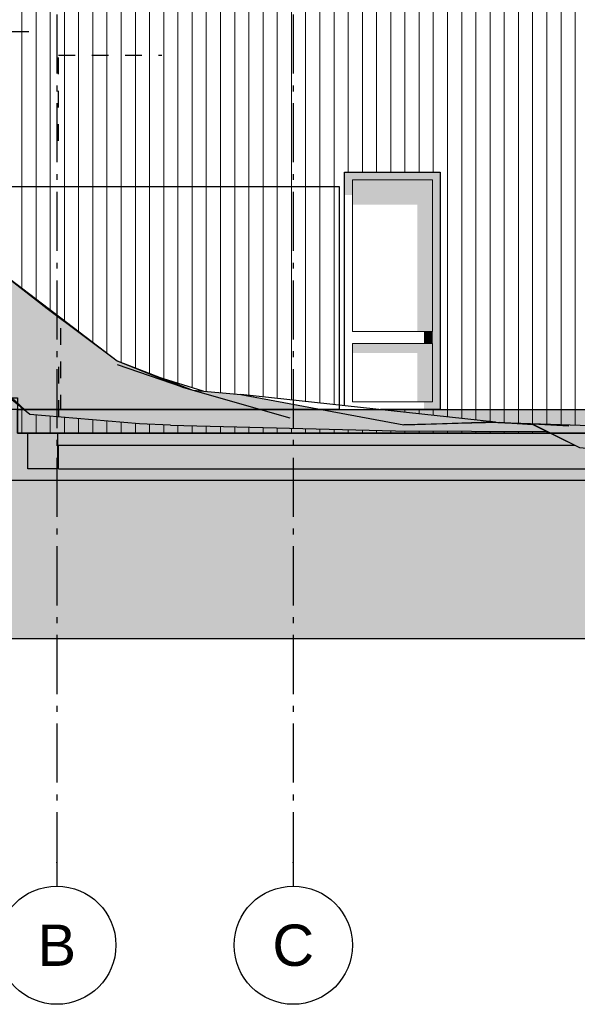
# Model space of a CAD drawing. Header units: millimetres. Extents: x -88082 to -45279, y 32968 to 65044.
# Tile 6 of 21: x -74303 to -69586, y 32968 to 41300. Entities that reach past the tile are written whole.
import ezdxf
from ezdxf.enums import TextEntityAlignment as Align

# ---------------------------------------------------------------- set-up
doc = ezdxf.new("R2010")
doc.units = ezdxf.units.MM
doc.header["$LTSCALE"] = 0.5
doc.header["$MEASUREMENT"] = 0
doc.header["$XCLIPFRAME"] = 0
for name, pattern in [('Akselinje', [1500, 1000, -200, 100, -200]), ('PLINE', [0]), ('Små Stiplet', [564.444444, 282.222222, -282.222222])]:
    doc.linetypes.add(name, pattern=pattern)
for name, color, linetype in [('- DWG-_PDF-import', 7, 'Continuous'), ('23-- Yttervegger(Nye konstruksjoner)', 7, 'Continuous'), ('231- Bærende yttervegger(Nye konstruksjoner)', 7, 'Continuous'), ('244- Vinduer_ dører_ foldevegger(Nye konstruksjoner)', 7, 'Continuous'), ('25-- Dekker(Nye konstruksjoner)', 7, 'Continuous'), ('265- Gesimser_ takrenner og nedløp(Nye konstruksjoner)', 7, 'Continuous'), ('71-- Bearbeidet terreng(Nye konstruksjoner)', 7, 'Continuous'), ('711--_E__ Eksisterende terreng(Nye konstruksjoner)', 7, 'Continuous'), ('82-- Modullinjer(Nye konstruksjoner)', 7, 'Continuous'), ('878- Annen overflate_visuell informasjon (Skravur)(Nye konstruksjoner)', 7, 'Continuous')]:
    doc.layers.add(name, color=color, linetype=linetype)
doc.layers.add('234- Vinduer_ dører_ porter(Nye konstruksjoner)', color=7, linetype='Continuous', lineweight=0)
doc.layers.add('235- Utvendig kledning og overflate(Nye konstruksjoner)', color=7, linetype='Continuous', lineweight=0)
doc.styles.add('GENERATED_STYLE_1', font='arial.ttf')
picture_1 = doc.add_image_def('image1.png', size_in_pixel=(305, 187))

# ---------------------------------------------------------------- blocks, each defined once
blk = doc.blocks.new('*X24', base_point=(-6224918.5, 0))
at = {"layer": '235- Utvendig kledning og overflate(Nye konstruksjoner)', "linetype": 'PLINE'}
for p, q in [((-74285.1, 44800), (-74285.1, 44002.7)), ((-74285.1, 44000), (-74285.1, 44800)), ((-74165.1, 44800), (-74165.1, 44002.7)), ((-74165.1, 44000), (-74165.1, 44800)), ((-74045, 44800), (-74045, 44002.7)), ((-74045, 44000), (-74045, 44800)), ((-73925, 44800), (-73925, 44002.7)), ((-73925, 44000), (-73925, 44800)), ((-73805, 44800), (-73805, 44002.7)), ((-73805, 44000), (-73805, 44800)), ((-73685, 44800), (-73685, 44002.7)), ((-73685, 44000), (-73685, 44800)), ((-73564.9, 44800), (-73564.9, 44002.7)), ((-73564.9, 44000), (-73564.9, 44800)), ((-73444.9, 44800), (-73444.9, 44002.7)), ((-73444.9, 44000), (-73444.9, 44800)), ((-73324.9, 44800), (-73324.9, 44002.7)), ((-73324.9, 44000), (-73324.9, 44800)), ((-73204.8, 44800), (-73204.8, 44002.7)), ((-73204.8, 44000), (-73204.8, 44800)), ((-73084.8, 44800), (-73084.8, 44002.7)), ((-73084.8, 44000), (-73084.8, 44800)), ((-72964.8, 44800), (-72964.8, 44002.7)), ((-72964.8, 44000), (-72964.8, 44800)), ((-72844.7, 44800), (-72844.7, 44002.7)), ((-72844.7, 44000), (-72844.7, 44800)), ((-72724.7, 44800), (-72724.7, 44002.7)), ((-72724.7, 44000), (-72724.7, 44800)), ((-72604.7, 44800), (-72604.7, 44002.7)), ((-72604.7, 44000), (-72604.7, 44800)), ((-72484.6, 44800), (-72484.6, 44002.7)), ((-72484.6, 44000), (-72484.6, 44800)), ((-72364.6, 44800), (-72364.6, 44002.7)), ((-72364.6, 44000), (-72364.6, 44800)), ((-72244.6, 44800), (-72244.6, 44002.7)), ((-72244.6, 44000), (-72244.6, 44800)), ((-72124.5, 44800), (-72124.5, 44002.7)), ((-72124.5, 44000), (-72124.5, 44800)), ((-72004.5, 44800), (-72004.5, 44002.7)), ((-72004.5, 44000), (-72004.5, 44800)), ((-71884.5, 44800), (-71884.5, 44002.7)), ((-71884.5, 44000), (-71884.5, 44800)), ((-71764.5, 44800), (-71764.5, 44002.7)), ((-71764.5, 44000), (-71764.5, 44800)), ((-71644.4, 44800), (-71644.4, 44002.7)), ((-71644.4, 44000), (-71644.4, 44800)), ((-71524.4, 44800), (-71524.4, 44002.7)), ((-71524.4, 44000), (-71524.4, 44800)), ((-71404.4, 44800), (-71404.4, 44002.7)), ((-71404.4, 44000), (-71404.4, 44800)), ((-71284.3, 44800), (-71284.3, 44002.7)), ((-71284.3, 44000), (-71284.3, 44800)), ((-71164.3, 44800), (-71164.3, 44002.7)), ((-71164.3, 44000), (-71164.3, 44800)), ((-71044.3, 44800), (-71044.3, 44002.7)), ((-71044.3, 44000), (-71044.3, 44800)), ((-70924.2, 44800), (-70924.2, 44002.7)), ((-70924.2, 44000), (-70924.2, 44800)), ((-70804.2, 44800), (-70804.2, 44002.7)), ((-70804.2, 44000), (-70804.2, 44800)), ((-70684.2, 44800), (-70684.2, 44002.7)), ((-70684.2, 44000), (-70684.2, 44800)), ((-70564.1, 44800), (-70564.1, 44002.7)), ((-70564.1, 44000), (-70564.1, 44800)), ((-70444.1, 44800), (-70444.1, 44002.7)), ((-70444.1, 44000), (-70444.1, 44800)), ((-70324.1, 44800), (-70324.1, 44002.7)), ((-70324.1, 44000), (-70324.1, 44800)), ((-70204.1, 44800), (-70204.1, 44002.7)), ((-70204.1, 44000), (-70204.1, 44800)), ((-70084, 44800), (-70084, 44002.7)), ((-70084, 44000), (-70084, 44800)), ((-69964, 44758.4), (-69964, 44002.7)), ((-69964, 44000), (-69964, 44758.4)), ((-69844, 44702.5), (-69844, 44002.7)), ((-69844, 44000), (-69844, 44702.5)), ((-69723.9, 44646.5), (-69723.9, 44002.7)), ((-69723.9, 44000), (-69723.9, 44646.5)), ((-69603.9, 44590.5), (-69603.9, 44002.7)), ((-69603.9, 44000), (-69603.9, 44590.5)), ((-69483.9, 44534.6), (-69483.9, 44002.7)), ((-69483.9, 44000), (-69483.9, 44534.6)), ((-69363.8, 44478.6), (-69363.8, 44002.7)), ((-69363.8, 44000), (-69363.8, 44478.6)), ((-69243.8, 44422.6), (-69243.8, 44002.7)), ((-69243.8, 44000), (-69243.8, 44422.6)), ((-69123.8, 44366.6), (-69123.8, 44002.7)), ((-69123.8, 44000), (-69123.8, 44366.6)), ((-69003.7, 44310.7), (-69003.7, 44002.7)), ((-69003.7, 44000), (-69003.7, 44310.7)), ((-68883.7, 44254.7), (-68883.7, 44002.7)), ((-68883.7, 44000), (-68883.7, 44254.7)), ((-68763.7, 44198.7), (-68763.7, 44002.7)), ((-68763.7, 44000), (-68763.7, 44198.7)), ((-68643.6, 44142.8), (-68643.6, 44002.7)), ((-68643.6, 44000), (-68643.6, 44142.8)), ((-68523.6, 44086.8), (-68523.6, 44002.7)), ((-68523.6, 44000), (-68523.6, 44086.8)), ((-74285.1, 44002.7), (-74285.1, 41300)), ((-74285.1, 41300), (-74285.1, 44000)), ((-74165.1, 44002.7), (-74165.1, 41300)), ((-74165.1, 41300), (-74165.1, 44000)), ((-74045, 44002.7), (-74045, 41300)), ((-74045, 41300), (-74045, 44000)), ((-73925, 44002.7), (-73925, 41300)), ((-73925, 41300), (-73925, 44000)), ((-73805, 44002.7), (-73805, 41300)), ((-73805, 41300), (-73805, 44000)), ((-73685, 44002.7), (-73685, 41300)), ((-73685, 41300), (-73685, 44000)), ((-73564.9, 44002.7), (-73564.9, 41300)), ((-73564.9, 41300), (-73564.9, 44000)), ((-73444.9, 44002.7), (-73444.9, 41300)), ((-73444.9, 41300), (-73444.9, 44000)), ((-73324.9, 44002.7), (-73324.9, 41300)), ((-73324.9, 41300), (-73324.9, 44000)), ((-73204.8, 44002.7), (-73204.8, 41300)), ((-73204.8, 41300), (-73204.8, 44000)), ((-73084.8, 44002.7), (-73084.8, 41300)), ((-73084.8, 41300), (-73084.8, 44000)), ((-72964.8, 44002.7), (-72964.8, 41300)), ((-72964.8, 41300), (-72964.8, 44000)), ((-72844.7, 44002.7), (-72844.7, 41300)), ((-72844.7, 41300), (-72844.7, 44000)), ((-72724.7, 44002.7), (-72724.7, 41300)), ((-72724.7, 41300), (-72724.7, 44000)), ((-72604.7, 44002.7), (-72604.7, 41300)), ((-72604.7, 41300), (-72604.7, 44000)), ((-72484.6, 44002.7), (-72484.6, 41300)), ((-72484.6, 41300), (-72484.6, 44000)), ((-72364.6, 44002.7), (-72364.6, 41300)), ((-72364.6, 41300), (-72364.6, 44000)), ((-72244.6, 44002.7), (-72244.6, 41300)), ((-72244.6, 41300), (-72244.6, 44000)), ((-72124.5, 44002.7), (-72124.5, 41300)), ((-72124.5, 41300), (-72124.5, 44000)), ((-72004.5, 44002.7), (-72004.5, 41300)), ((-72004.5, 41300), (-72004.5, 44000)), ((-71884.5, 44002.7), (-71884.5, 41300)), ((-71884.5, 41300), (-71884.5, 44000)), ((-71764.5, 44002.7), (-71764.5, 41300)), ((-71764.5, 41300), (-71764.5, 44000)), ((-71644.4, 44002.7), (-71644.4, 41300)), ((-71644.4, 41300), (-71644.4, 44000)), ((-71524.4, 44002.7), (-71524.4, 43510)), ((-71524.4, 43510), (-71524.4, 44000)), ((-71404.4, 44002.7), (-71404.4, 43510)), ((-71404.4, 43510), (-71404.4, 44000)), ((-71284.3, 44002.7), (-71284.3, 43510)), ((-71284.3, 43510), (-71284.3, 44000)), ((-71164.3, 44002.7), (-71164.3, 43510)), ((-71164.3, 43510), (-71164.3, 44000)), ((-71044.3, 44002.7), (-71044.3, 43510)), ((-71044.3, 43510), (-71044.3, 44000)), ((-70924.2, 44002.7), (-70924.2, 43510)), ((-70924.2, 43510), (-70924.2, 44000)), ((-70804.2, 44002.7), (-70804.2, 43510)), ((-70804.2, 43510), (-70804.2, 44000)), ((-70684.2, 44002.7), (-70684.2, 41300)), ((-70684.2, 41300), (-70684.2, 44000)), ((-70564.1, 44002.7), (-70564.1, 41300)), ((-70564.1, 41300), (-70564.1, 44000)), ((-70444.1, 44002.7), (-70444.1, 41300)), ((-70444.1, 41300), (-70444.1, 44000)), ((-70324.1, 44002.7), (-70324.1, 41300)), ((-70324.1, 41300), (-70324.1, 44000)), ((-70204.1, 44002.7), (-70204.1, 41300)), ((-70204.1, 41300), (-70204.1, 44000)), ((-70084, 44002.7), (-70084, 41300)), ((-70084, 41300), (-70084, 44000)), ((-69964, 44002.7), (-69964, 41300)), ((-69964, 41300), (-69964, 44000)), ((-69844, 44002.7), (-69844, 41300)), ((-69844, 41300), (-69844, 44000)), ((-69723.9, 44002.7), (-69723.9, 41300)), ((-69723.9, 41300), (-69723.9, 44000)), ((-69603.9, 44002.7), (-69603.9, 41300)), ((-69603.9, 41300), (-69603.9, 44000)), ((-69483.9, 44002.7), (-69483.9, 41300)), ((-69483.9, 41300), (-69483.9, 44000)), ((-69363.8, 44002.7), (-69363.8, 41300)), ((-69363.8, 41300), (-69363.8, 44000)), ((-69243.8, 44002.7), (-69243.8, 41300)), ((-69243.8, 41300), (-69243.8, 44000)), ((-69123.8, 44002.7), (-69123.8, 41300)), ((-69123.8, 41300), (-69123.8, 44000)), ((-69003.7, 44002.7), (-69003.7, 41300)), ((-69003.7, 41300), (-69003.7, 44000)), ((-68883.7, 44002.7), (-68883.7, 41300)), ((-68883.7, 41300), (-68883.7, 44000)), ((-68763.7, 44002.7), (-68763.7, 41300)), ((-68763.7, 41300), (-68763.7, 44000)), ((-68643.6, 44002.7), (-68643.6, 41300)), ((-68643.6, 41300), (-68643.6, 44000)), ((-68523.6, 44002.7), (-68523.6, 41300)), ((-68523.6, 41300), (-68523.6, 44000)), ((-68403.6, 44030.8), (-68403.6, 44002.7)), ((-68403.6, 44000), (-68403.6, 44030.8)), ((-68403.6, 44002.7), (-68403.6, 41300)), ((-68403.6, 41300), (-68403.6, 44000)), ((-68283.6, 43974.8), (-68283.6, 41300)), ((-68283.6, 41300), (-68283.6, 43974.8)), ((-68163.5, 43918.9), (-68163.5, 41300)), ((-68163.5, 41300), (-68163.5, 43918.9)), ((-68043.5, 43862.9), (-68043.5, 41300)), ((-68043.5, 41300), (-68043.5, 43862.9)), ((-67923.5, 43806.9), (-67923.5, 41300)), ((-67923.5, 41300), (-67923.5, 43806.9)), ((-67803.4, 43751), (-67803.4, 41300)), ((-67803.4, 41300), (-67803.4, 43751)), ((-67683.4, 43695), (-67683.4, 41300)), ((-67683.4, 41300), (-67683.4, 43695)), ((-67563.4, 43639), (-67563.4, 41300)), ((-67563.4, 41300), (-67563.4, 43639)), ((-67443.3, 43583), (-67443.3, 41300)), ((-67443.3, 41300), (-67443.3, 43583)), ((-67323.3, 43527.1), (-67323.3, 41300)), ((-67323.3, 41300), (-67323.3, 43527.1)), ((-67203.3, 43471.1), (-67203.3, 41300)), ((-67203.3, 41300), (-67203.3, 43471.1)), ((-67083.2, 43415.1), (-67083.2, 41300)), ((-67083.2, 41300), (-67083.2, 43415.1)), ((-66963.2, 43359.2), (-66963.2, 41300)), ((-66963.2, 41300), (-66963.2, 43359.2)), ((-66843.2, 43303.2), (-66843.2, 41300)), ((-66843.2, 41300), (-66843.2, 43303.2)), ((-66723.2, 43247.2), (-66723.2, 41300)), ((-66723.2, 41300), (-66723.2, 43247.2)), ((-66603.1, 43191.2), (-66603.1, 41300)), ((-66603.1, 41300), (-66603.1, 43191.2)), ((-66483.1, 43135.3), (-66483.1, 41300)), ((-66483.1, 41300), (-66483.1, 43135.3)), ((-66363.1, 43079.3), (-66363.1, 41300)), ((-66363.1, 41300), (-66363.1, 43079.3)), ((-66243, 43023.3), (-66243, 41300)), ((-66243, 41300), (-66243, 43023.3)), ((-66123, 42967.4), (-66123, 41300)), ((-66123, 41300), (-66123, 42967.4)), ((-66003, 42911.4), (-66003, 41300)), ((-66003, 41300), (-66003, 42911.4)), ((-65882.9, 42855.4), (-65882.9, 41300)), ((-65882.9, 41300), (-65882.9, 42855.4)), ((-71524.4, 41500), (-71524.4, 41300)), ((-71524.4, 41300), (-71524.4, 41500)), ((-71404.4, 41500), (-71404.4, 41300)), ((-71404.4, 41300), (-71404.4, 41500)), ((-71284.3, 41500), (-71284.3, 41300)), ((-71284.3, 41300), (-71284.3, 41500)), ((-71164.3, 41500), (-71164.3, 41300)), ((-71164.3, 41300), (-71164.3, 41500)), ((-71044.3, 41500), (-71044.3, 41300)), ((-71044.3, 41300), (-71044.3, 41500)), ((-70924.2, 41500), (-70924.2, 41300)), ((-70924.2, 41300), (-70924.2, 41500)), ((-70804.2, 41500), (-70804.2, 41300)), ((-70804.2, 41300), (-70804.2, 41500))]:
    blk.add_line(p, q, dxfattribs=at)
blk = doc.blocks.new('*X143', base_point=(-6224918.5, 0))
at = {"layer": '235- Utvendig kledning og overflate(Nye konstruksjoner)', "linetype": 'PLINE'}
for p, q in [((-74285.1, 41300), (-74285.1, 40002.7)), ((-74285.1, 40000), (-74285.1, 41300)), ((-74165.1, 41300), (-74165.1, 40002.7)), ((-74165.1, 40000), (-74165.1, 41300)), ((-74045, 41300), (-74045, 40002.7)), ((-74045, 40000), (-74045, 41300)), ((-73925, 41300), (-73925, 40002.7)), ((-73925, 40000), (-73925, 41300)), ((-73805, 41300), (-73805, 40002.7)), ((-73805, 40000), (-73805, 41300)), ((-73685, 41300), (-73685, 40002.7)), ((-73685, 40000), (-73685, 41300)), ((-73564.9, 41300), (-73564.9, 40002.7)), ((-73564.9, 40000), (-73564.9, 41300)), ((-73444.9, 41300), (-73444.9, 40002.7)), ((-73444.9, 40000), (-73444.9, 41300)), ((-73324.9, 41300), (-73324.9, 40002.7)), ((-73324.9, 40000), (-73324.9, 41300)), ((-73204.8, 41300), (-73204.8, 40002.7)), ((-73204.8, 40000), (-73204.8, 41300)), ((-73084.8, 41300), (-73084.8, 40002.7)), ((-73084.8, 40000), (-73084.8, 41300)), ((-72964.8, 41300), (-72964.8, 40002.7)), ((-72964.8, 40000), (-72964.8, 41300)), ((-72844.7, 41300), (-72844.7, 40002.7)), ((-72844.7, 40000), (-72844.7, 41300)), ((-72724.7, 41300), (-72724.7, 40002.7)), ((-72724.7, 40000), (-72724.7, 41300)), ((-72604.7, 41300), (-72604.7, 40002.7)), ((-72604.7, 40000), (-72604.7, 41300)), ((-72484.6, 41300), (-72484.6, 40002.7)), ((-72484.6, 40000), (-72484.6, 41300)), ((-72364.6, 41300), (-72364.6, 40002.7)), ((-72364.6, 40000), (-72364.6, 41300)), ((-72244.6, 41300), (-72244.6, 40002.7)), ((-72244.6, 40000), (-72244.6, 41300)), ((-72124.5, 41300), (-72124.5, 40002.7)), ((-72124.5, 40000), (-72124.5, 41300)), ((-72004.5, 41300), (-72004.5, 40002.7)), ((-72004.5, 40000), (-72004.5, 41300)), ((-71884.5, 41300), (-71884.5, 40002.7)), ((-71884.5, 40000), (-71884.5, 41300)), ((-71764.5, 41300), (-71764.5, 40002.7)), ((-71764.5, 40000), (-71764.5, 41300)), ((-71644.4, 41300), (-71644.4, 40002.7)), ((-71644.4, 40000), (-71644.4, 41300)), ((-71524.4, 41300), (-71524.4, 40010)), ((-71524.4, 40010), (-71524.4, 41300)), ((-71404.4, 41300), (-71404.4, 40010)), ((-71404.4, 40010), (-71404.4, 41300)), ((-71284.3, 41300), (-71284.3, 40010)), ((-71284.3, 40010), (-71284.3, 41300)), ((-71164.3, 41300), (-71164.3, 40010)), ((-71164.3, 40010), (-71164.3, 41300)), ((-71044.3, 41300), (-71044.3, 40010)), ((-71044.3, 40010), (-71044.3, 41300)), ((-70924.2, 41300), (-70924.2, 40010)), ((-70924.2, 40010), (-70924.2, 41300)), ((-70804.2, 41300), (-70804.2, 40010)), ((-70804.2, 40010), (-70804.2, 41300)), ((-70684.2, 41300), (-70684.2, 40002.7)), ((-70684.2, 40000), (-70684.2, 41300)), ((-70564.1, 41300), (-70564.1, 40002.7)), ((-70564.1, 40000), (-70564.1, 41300)), ((-70444.1, 41300), (-70444.1, 40002.7)), ((-70444.1, 40000), (-70444.1, 41300)), ((-70324.1, 41300), (-70324.1, 40002.7)), ((-70324.1, 40000), (-70324.1, 41300)), ((-70204.1, 41300), (-70204.1, 40002.7)), ((-70204.1, 40000), (-70204.1, 41300)), ((-70084, 41300), (-70084, 40002.7)), ((-70084, 40000), (-70084, 41300)), ((-69964, 41300), (-69964, 40002.7)), ((-69964, 40000), (-69964, 41300)), ((-69844, 41300), (-69844, 40002.7)), ((-69844, 40000), (-69844, 41300)), ((-69723.9, 41300), (-69723.9, 40002.7)), ((-69723.9, 40000), (-69723.9, 41300)), ((-69603.9, 41300), (-69603.9, 40002.7)), ((-69603.9, 40000), (-69603.9, 41300)), ((-69483.9, 41300), (-69483.9, 40002.7)), ((-69483.9, 40000), (-69483.9, 41300)), ((-69363.8, 41300), (-69363.8, 40002.7)), ((-69363.8, 40000), (-69363.8, 41300)), ((-69243.8, 41300), (-69243.8, 40002.7)), ((-69243.8, 40000), (-69243.8, 41300)), ((-69123.8, 41300), (-69123.8, 40002.7)), ((-69123.8, 40000), (-69123.8, 41300)), ((-69003.7, 41300), (-69003.7, 40002.7)), ((-69003.7, 40000), (-69003.7, 41300)), ((-68883.7, 41300), (-68883.7, 40002.7)), ((-68883.7, 40000), (-68883.7, 41300)), ((-68763.7, 41300), (-68763.7, 40002.7)), ((-68763.7, 40000), (-68763.7, 41300)), ((-68643.6, 41300), (-68643.6, 40002.7)), ((-68643.6, 40000), (-68643.6, 41300)), ((-68523.6, 41300), (-68523.6, 40002.7)), ((-68523.6, 40000), (-68523.6, 41300)), ((-68403.6, 41300), (-68403.6, 40002.7)), ((-68403.6, 40000), (-68403.6, 41300)), ((-68283.6, 41300), (-68283.6, 40002.7)), ((-68283.6, 40000), (-68283.6, 41300)), ((-68163.5, 41300), (-68163.5, 40002.7)), ((-68163.5, 40000), (-68163.5, 41300)), ((-68043.5, 41300), (-68043.5, 40002.7)), ((-68043.5, 40000), (-68043.5, 41300)), ((-67923.5, 41300), (-67923.5, 40002.7)), ((-67923.5, 40000), (-67923.5, 41300)), ((-67803.4, 41300), (-67803.4, 40002.7)), ((-67803.4, 40000), (-67803.4, 41300)), ((-67683.4, 41300), (-67683.4, 40002.7)), ((-67683.4, 40000), (-67683.4, 41300)), ((-67563.4, 41300), (-67563.4, 40002.7)), ((-67563.4, 40000), (-67563.4, 41300)), ((-67443.3, 41300), (-67443.3, 40002.7)), ((-67443.3, 40000), (-67443.3, 41300)), ((-67323.3, 41300), (-67323.3, 40002.7)), ((-67323.3, 40000), (-67323.3, 41300)), ((-67203.3, 41300), (-67203.3, 40002.7)), ((-67203.3, 40000), (-67203.3, 41300)), ((-67083.2, 41300), (-67083.2, 40002.7)), ((-67083.2, 40000), (-67083.2, 41300)), ((-66963.2, 41300), (-66963.2, 40002.7)), ((-66963.2, 40000), (-66963.2, 41300)), ((-66843.2, 41300), (-66843.2, 40002.7)), ((-66843.2, 40000), (-66843.2, 41300)), ((-66723.2, 41300), (-66723.2, 40002.7)), ((-66723.2, 40000), (-66723.2, 41300)), ((-66603.1, 41300), (-66603.1, 40002.7)), ((-66603.1, 40000), (-66603.1, 41300)), ((-66483.1, 41300), (-66483.1, 40002.7)), ((-66483.1, 40000), (-66483.1, 41300)), ((-66363.1, 41300), (-66363.1, 40002.7)), ((-66363.1, 40000), (-66363.1, 41300)), ((-66243, 41300), (-66243, 40002.7)), ((-66243, 40000), (-66243, 41300)), ((-66123, 41300), (-66123, 40002.7)), ((-66123, 40000), (-66123, 41300)), ((-66003, 41300), (-66003, 40002.7)), ((-66003, 40000), (-66003, 41300)), ((-65882.9, 41300), (-65882.9, 40002.7)), ((-65882.9, 40000), (-65882.9, 41300)), ((-74285.1, 40002.7), (-74285.1, 39020.9)), ((-74285.1, 39020.9), (-74285.1, 40000)), ((-74165.1, 40002.7), (-74165.1, 38927.2)), ((-74165.1, 38927.2), (-74165.1, 40000)), ((-74045, 40002.7), (-74045, 38834.4)), ((-74045, 38834.4), (-74045, 40000)), ((-73925, 40002.7), (-73925, 38745.3)), ((-73925, 38745.3), (-73925, 40000)), ((-73805, 40002.7), (-73805, 38656.1)), ((-73805, 38656.1), (-73805, 40000)), ((-73685, 40002.7), (-73685, 38566.9)), ((-73685, 38566.9), (-73685, 40000)), ((-73564.9, 40002.7), (-73564.9, 38477.7)), ((-73564.9, 38477.7), (-73564.9, 40000)), ((-73444.9, 40002.7), (-73444.9, 38400.1)), ((-73444.9, 38400.1), (-73444.9, 40000)), ((-73324.9, 40002.7), (-73324.9, 38351.6)), ((-73324.9, 38351.6), (-73324.9, 40000)), ((-73204.8, 40002.7), (-73204.8, 38303.2)), ((-73204.8, 38303.2), (-73204.8, 40000)), ((-73084.8, 40002.7), (-73084.8, 38259.3)), ((-73084.8, 38259.3), (-73084.8, 40000)), ((-72964.8, 40002.7), (-72964.8, 38222.2)), ((-72964.8, 38222.2), (-72964.8, 40000)), ((-72844.7, 40002.7), (-72844.7, 38185.1)), ((-72844.7, 38185.1), (-72844.7, 40000)), ((-72724.7, 40002.7), (-72724.7, 38154.2)), ((-72724.7, 38154.2), (-72724.7, 40000)), ((-72604.7, 40002.7), (-72604.7, 38144)), ((-72604.7, 38144), (-72604.7, 40000)), ((-72484.6, 40002.7), (-72484.6, 38133.8)), ((-72484.6, 38133.8), (-72484.6, 40000)), ((-72364.6, 40002.7), (-72364.6, 38121.9)), ((-72364.6, 38121.9), (-72364.6, 40000)), ((-72244.6, 40002.7), (-72244.6, 38108.8)), ((-72244.6, 38108.8), (-72244.6, 40000)), ((-72124.5, 40002.7), (-72124.5, 38095.6)), ((-72124.5, 38095.6), (-72124.5, 40000)), ((-72004.5, 40002.7), (-72004.5, 38082.5)), ((-72004.5, 38082.5), (-72004.5, 40000)), ((-71884.5, 40002.7), (-71884.5, 38069.4)), ((-71884.5, 38069.4), (-71884.5, 40000)), ((-71764.5, 40002.7), (-71764.5, 38056.2)), ((-71764.5, 38056.2), (-71764.5, 40000)), ((-71644.4, 40002.7), (-71644.4, 38043.1)), ((-71644.4, 38043.1), (-71644.4, 40000)), ((-70684.2, 40002.7), (-70684.2, 37937.9)), ((-70684.2, 37937.9), (-70684.2, 40000)), ((-70564.1, 40002.7), (-70564.1, 37924.8)), ((-70564.1, 37924.8), (-70564.1, 40000)), ((-70444.1, 40002.7), (-70444.1, 37911.7)), ((-70444.1, 37911.7), (-70444.1, 40000)), ((-70324.1, 40002.7), (-70324.1, 37898.5)), ((-70324.1, 37898.5), (-70324.1, 40000)), ((-70204.1, 40002.7), (-70204.1, 37889.6)), ((-70204.1, 37889.6), (-70204.1, 40000)), ((-70084, 40002.7), (-70084, 37884.5)), ((-70084, 37884.5), (-70084, 40000)), ((-69964, 40002.7), (-69964, 37880.5)), ((-69964, 37880.5), (-69964, 40000)), ((-69844, 40002.7), (-69844, 37876.4)), ((-69844, 37876.4), (-69844, 40000)), ((-69723.9, 40002.7), (-69723.9, 37872.4)), ((-69723.9, 37872.4), (-69723.9, 40000)), ((-69603.9, 40002.7), (-69603.9, 37868.3)), ((-69603.9, 37868.3), (-69603.9, 40000)), ((-69483.9, 40002.7), (-69483.9, 37864.3)), ((-69483.9, 37864.3), (-69483.9, 40000)), ((-69363.8, 40002.7), (-69363.8, 37860.2)), ((-69363.8, 37860.2), (-69363.8, 40000)), ((-69243.8, 40002.7), (-69243.8, 37856.2)), ((-69243.8, 37856.2), (-69243.8, 40000)), ((-69123.8, 40002.7), (-69123.8, 37852.1)), ((-69123.8, 37852.1), (-69123.8, 40000)), ((-69003.7, 40002.7), (-69003.7, 37848.1)), ((-69003.7, 37848.1), (-69003.7, 40000)), ((-68883.7, 40002.7), (-68883.7, 37844)), ((-68883.7, 37844), (-68883.7, 40000)), ((-68763.7, 40002.7), (-68763.7, 37840)), ((-68763.7, 37840), (-68763.7, 40000)), ((-68643.6, 40002.7), (-68643.6, 37835.9)), ((-68643.6, 37835.9), (-68643.6, 40000)), ((-68523.6, 40002.7), (-68523.6, 37831.9)), ((-68523.6, 37831.9), (-68523.6, 40000)), ((-68403.6, 40002.7), (-68403.6, 37827.8)), ((-68403.6, 37827.8), (-68403.6, 40000)), ((-68283.6, 40002.7), (-68283.6, 37823.8)), ((-68283.6, 37823.8), (-68283.6, 40000)), ((-68163.5, 40002.7), (-68163.5, 37820.1)), ((-68163.5, 37820.1), (-68163.5, 40000)), ((-68043.5, 40002.7), (-68043.5, 37820.7)), ((-68043.5, 37820.7), (-68043.5, 40000)), ((-67923.5, 40002.7), (-67923.5, 37821.3)), ((-67923.5, 37821.3), (-67923.5, 40000)), ((-67803.4, 40002.7), (-67803.4, 37821.8)), ((-67803.4, 37821.8), (-67803.4, 40000)), ((-67683.4, 40002.7), (-67683.4, 37822.4)), ((-67683.4, 37822.4), (-67683.4, 40000)), ((-67563.4, 40002.7), (-67563.4, 37823)), ((-67563.4, 37823), (-67563.4, 40000)), ((-67443.3, 40002.7), (-67443.3, 37823.5)), ((-67443.3, 37823.5), (-67443.3, 40000)), ((-67323.3, 40002.7), (-67323.3, 37824.1)), ((-67323.3, 37824.1), (-67323.3, 40000)), ((-67203.3, 40002.7), (-67203.3, 37824.7)), ((-67203.3, 37824.7), (-67203.3, 40000)), ((-67083.2, 40002.7), (-67083.2, 37825.3)), ((-67083.2, 37825.3), (-67083.2, 40000)), ((-66963.2, 40002.7), (-66963.2, 37825.8)), ((-66963.2, 37825.8), (-66963.2, 40000)), ((-66843.2, 40002.7), (-66843.2, 37826.4)), ((-66843.2, 37826.4), (-66843.2, 40000)), ((-66723.2, 40002.7), (-66723.2, 37827)), ((-66723.2, 37827), (-66723.2, 40000)), ((-66603.1, 40002.7), (-66603.1, 37827.5)), ((-66603.1, 37827.5), (-66603.1, 40000)), ((-66483.1, 40002.7), (-66483.1, 37828.1)), ((-66483.1, 37828.1), (-66483.1, 40000)), ((-66363.1, 40002.7), (-66363.1, 37828.7)), ((-66363.1, 37828.7), (-66363.1, 40000)), ((-66243, 40002.7), (-66243, 37829.2)), ((-66243, 37829.2), (-66243, 40000)), ((-66123, 40002.7), (-66123, 37829.8)), ((-66123, 37829.8), (-66123, 40000)), ((-66003, 40002.7), (-66003, 37829.2)), ((-66003, 37829.2), (-66003, 40000)), ((-65882.9, 40002.7), (-65882.9, 37828)), ((-65882.9, 37828), (-65882.9, 40000)), ((-71164.3, 38000), (-71164.3, 37990.5)), ((-71164.3, 37990.5), (-71164.3, 38000)), ((-71044.3, 38000), (-71044.3, 37977.4)), ((-71044.3, 37977.4), (-71044.3, 38000)), ((-70924.2, 38000), (-70924.2, 37964.2)), ((-70924.2, 37964.2), (-70924.2, 38000)), ((-70804.2, 38000), (-70804.2, 37951.1)), ((-70804.2, 37951.1), (-70804.2, 38000))]:
    blk.add_line(p, q, dxfattribs=at)
blk = doc.blocks.new('*X144', base_point=(-6224918.5, 0))
at = {"layer": '235- Utvendig kledning og overflate(Nye konstruksjoner)', "linetype": 'PLINE'}
for p, q in [((-74285.1, 38013.9), (-74285.1, 37800)), ((-74285.1, 37800), (-74285.1, 38013.9)), ((-74165.1, 37955.4), (-74165.1, 37800)), ((-74165.1, 37800), (-74165.1, 37955.4)), ((-74045, 37945.1), (-74045, 37800)), ((-74045, 37800), (-74045, 37945.1)), ((-73925, 37934.7), (-73925, 37800)), ((-73925, 37800), (-73925, 37934.7)), ((-73805, 37924.4), (-73805, 37800)), ((-73805, 37800), (-73805, 37924.4)), ((-73685, 37914), (-73685, 37800)), ((-73685, 37800), (-73685, 37914)), ((-73564.9, 37903.7), (-73564.9, 37800)), ((-73564.9, 37800), (-73564.9, 37903.7)), ((-73444.9, 37893.3), (-73444.9, 37800)), ((-73444.9, 37800), (-73444.9, 37893.3)), ((-73324.9, 37883), (-73324.9, 37800)), ((-73324.9, 37800), (-73324.9, 37883)), ((-73204.8, 37876.8), (-73204.8, 37800)), ((-73204.8, 37800), (-73204.8, 37876.8)), ((-73084.8, 37868.7), (-73084.8, 37800)), ((-73084.8, 37800), (-73084.8, 37868.7)), ((-72964.8, 37865.1), (-72964.8, 37800)), ((-72964.8, 37800), (-72964.8, 37865.1)), ((-72844.7, 37862.9), (-72844.7, 37800)), ((-72844.7, 37800), (-72844.7, 37862.9)), ((-72724.7, 37860.8), (-72724.7, 37800)), ((-72724.7, 37800), (-72724.7, 37860.8)), ((-72604.7, 37858.7), (-72604.7, 37800)), ((-72604.7, 37800), (-72604.7, 37858.7)), ((-72484.6, 37855.8), (-72484.6, 37800)), ((-72484.6, 37800), (-72484.6, 37855.8)), ((-72364.6, 37852.6), (-72364.6, 37800)), ((-72364.6, 37800), (-72364.6, 37852.6)), ((-72244.6, 37849.5), (-72244.6, 37800)), ((-72244.6, 37800), (-72244.6, 37849.5)), ((-72124.5, 37846.3), (-72124.5, 37800)), ((-72124.5, 37800), (-72124.5, 37846.3)), ((-72004.5, 37843.1), (-72004.5, 37800)), ((-72004.5, 37800), (-72004.5, 37843.1)), ((-71884.5, 37840), (-71884.5, 37800)), ((-71884.5, 37800), (-71884.5, 37840)), ((-71764.5, 37836.8), (-71764.5, 37800)), ((-71764.5, 37800), (-71764.5, 37836.8)), ((-71644.4, 37833.7), (-71644.4, 37800)), ((-71644.4, 37800), (-71644.4, 37833.7)), ((-71524.4, 37830.5), (-71524.4, 37800)), ((-71524.4, 37800), (-71524.4, 37830.5)), ((-71404.4, 37827.4), (-71404.4, 37800)), ((-71404.4, 37800), (-71404.4, 37827.4)), ((-71284.3, 37824.2), (-71284.3, 37800)), ((-71284.3, 37800), (-71284.3, 37824.2)), ((-71164.3, 37821.1), (-71164.3, 37800)), ((-71164.3, 37800), (-71164.3, 37821.1)), ((-71044.3, 37819.8), (-71044.3, 37800)), ((-71044.3, 37800), (-71044.3, 37819.8)), ((-70924.2, 37819.4), (-70924.2, 37800)), ((-70924.2, 37800), (-70924.2, 37819.4)), ((-70804.2, 37819), (-70804.2, 37800)), ((-70804.2, 37800), (-70804.2, 37819)), ((-70684.2, 37818.6), (-70684.2, 37800)), ((-70684.2, 37800), (-70684.2, 37818.6)), ((-70564.1, 37818.3), (-70564.1, 37800)), ((-70564.1, 37800), (-70564.1, 37818.3)), ((-70444.1, 37817.9), (-70444.1, 37800)), ((-70444.1, 37800), (-70444.1, 37817.9)), ((-70324.1, 37817.5), (-70324.1, 37800)), ((-70324.1, 37800), (-70324.1, 37817.5)), ((-70204.1, 37816), (-70204.1, 37800)), ((-70204.1, 37800), (-70204.1, 37816)), ((-70084, 37813.8), (-70084, 37800)), ((-70084, 37800), (-70084, 37813.8)), ((-69964, 37811.7), (-69964, 37800)), ((-69964, 37800), (-69964, 37811.7)), ((-69844, 37809.5), (-69844, 37800)), ((-69844, 37800), (-69844, 37809.5))]:
    blk.add_line(p, q, dxfattribs=at)
blk = doc.blocks.new('Standard grid marker[2]_1', base_point=(-73989.3, 64043.6))
at = {"layer": '82-- Modullinjer(Nye konstruksjoner)', "linetype": 'Akselinje'}
for p, q in [((-73989.3, 63843.6), (-73989.3, 34167.8)), ((-73989.3, 34167.8), (-73989.3, 33967.8))]:
    blk.add_line(p, q, dxfattribs=at)
at = {"layer": '82-- Modullinjer(Nye konstruksjoner)', "linetype": 'PLINE'}
blk.add_circle((-73989.3, 33467.8), 500, dxfattribs=at)
at = {"layer": '82-- Modullinjer(Nye konstruksjoner)', "linetype": 'Akselinje'}
blk.add_point((-73989.3, 34167.8), dxfattribs=at)
blk.add_point((-73989.3, 34167.8), dxfattribs=at)
at = {"layer": '82-- Modullinjer(Nye konstruksjoner)', "style": 'GENERATED_STYLE_1'}
for tag, p in [('AC_MarkerText_1_0', (-73989.3, 64718.6)), ('AC_MarkerText_1_1', (-73989.3, 33642.8))]:
    blk.add_attdef(tag, text='', height=350, rotation=360, dxfattribs=at).set_placement(p, align=Align.TOP_CENTER)
blk = doc.blocks.new('Standard grid marker[3]_1', base_point=(-71989.2, 64043.6))
at = {"layer": '82-- Modullinjer(Nye konstruksjoner)', "linetype": 'Akselinje'}
for p, q in [((-71989.2, 63843.6), (-71989.2, 34167.8)), ((-71989.2, 34167.8), (-71989.2, 33967.8))]:
    blk.add_line(p, q, dxfattribs=at)
at = {"layer": '82-- Modullinjer(Nye konstruksjoner)', "linetype": 'PLINE'}
blk.add_circle((-71989.2, 33467.8), 500, dxfattribs=at)
at = {"layer": '82-- Modullinjer(Nye konstruksjoner)', "linetype": 'Akselinje'}
blk.add_point((-71989.2, 34167.8), dxfattribs=at)
blk.add_point((-71989.2, 34167.8), dxfattribs=at)
at = {"layer": '82-- Modullinjer(Nye konstruksjoner)', "style": 'GENERATED_STYLE_1'}
for tag, p in [('AC_MarkerText_1_0', (-71989.2, 64718.6)), ('AC_MarkerText_1_1', (-71989.2, 33642.8))]:
    blk.add_attdef(tag, text='', height=350, rotation=360, dxfattribs=at).set_placement(p, align=Align.TOP_CENTER)

msp = doc.modelspace()

# ---------------------------------------------------------------- hatches: boundary and pattern name
at = {"layer": '23-- Yttervegger(Nye konstruksjoner)', "linetype": 'Continuous'}
msp.add_hatch(color=256, dxfattribs=at).paths.add_polyline_path([(-74303.3, 38028.6), (-74303.3, 37800), (-69806.9, 37800), (-69825.3, 37809.2), (-70286.7, 37817.4), (-71123.5, 37820), (-72575.1, 37858.1), (-72985.1, 37865.4), (-73152.7, 37870.9), (-73184.2, 37876), (-73290.4, 37880), (-74218.3, 37960)])
at = {"layer": '231- Bærende yttervegger(Nye konstruksjoner)', "linetype": 'Continuous'}
msp.add_hatch(color=256, dxfattribs=at).paths.add_polyline_path([(-73984.8, 37500), (-73984.8, 37800), (-74234.8, 37800), (-74234.8, 37500)])
at = {"layer": '244- Vinduer_ dører_ foldevegger(Nye konstruksjoner)', "linetype": 'Continuous'}
for points in [[(-71555.2, 40010), (-71555.2, 39944), (-71489.2, 39944), (-70811.2, 39944), (-70745.2, 39944), (-70745.2, 40010)], [(-71489.2, 39944), (-71555.2, 39944), (-71555.2, 39816.3), (-71489.2, 39816.3)], [(-71489.2, 39735.6), (-70939.2, 39735.6), (-70939.2, 38660), (-70811.2, 38660), (-70811.2, 39944), (-71489.2, 39944)], [(-70811.2, 38066), (-70745.2, 38066), (-70745.2, 39944), (-70811.2, 39944), (-70811.2, 38660), (-70811.2, 38560)], [(-70811.2, 38660), (-70882.2, 38660), (-70882.2, 38560), (-70811.2, 38560)], [(-70811.2, 38560), (-71489.2, 38560), (-71489.2, 38479.4), (-70939.2, 38479.4), (-70939.2, 38066), (-70811.2, 38066)], [(-70745.2, 38066), (-70882.2, 38066), (-70882.2, 38000), (-70745.2, 38000)]]:
    msp.add_hatch(color=256, dxfattribs=at).paths.add_polyline_path(points)
at = {"layer": '25-- Dekker(Nye konstruksjoner)', "linetype": 'Continuous'}
for points in [[(-69806.9, 37800), (-73984.8, 37800), (-73984.8, 37700), (-69606.2, 37700)], [(-73976.3, 37700), (-73976.3, 37500), (-66102.2, 37500), (-66102.2, 37595.9), (-66779.8, 37624.6), (-67629.8, 37700), (-68091.7, 37700), (-68829.7, 37629.1), (-69326.9, 37658.3), (-69566.3, 37680.1), (-69606.2, 37700)]]:
    msp.add_hatch(color=256, dxfattribs=at).paths.add_polyline_path(points)
at = {"layer": '711--_E__ Eksisterende terreng(Nye konstruksjoner)', "linetype": 'Continuous'}
for points in [[(-75038.4, 39434.1), (-75138.6, 39496.2), (-74677.1, 38950), (-73670.4, 38490), (-74978.2, 39412.8)], [(-74967.6, 39409), (-74978.2, 39412.8), (-73670.4, 38490), (-73475.6, 38380)], [(-74677.1, 38950), (-75349.8, 39370), (-74218.3, 37960)], [(-74218.3, 37960), (-75349.8, 39370), (-74946.7, 38630)], [(-74706.6, 39316.4), (-74967.6, 39409), (-73475.6, 38380)], [(-74706.6, 39316.4), (-73475.6, 38380), (-73478.8, 38413.8), (-74072.2, 38854.6), (-74697.7, 39313.2)], [(-74627.3, 39288.3), (-74697.7, 39313.2), (-74072.2, 38854.6)], [(-74677.1, 38950), (-74218.3, 37960), (-73670.4, 38490)], [(-73290.4, 37880), (-73670.4, 38490), (-74218.3, 37960)], [(-73475.6, 38380), (-73670.4, 38490), (-73290.4, 37880)], [(-73478.8, 38413.8), (-73475.6, 38380), (-72927, 38191)], [(-74218.3, 37960), (-74682.1, 38386.6), (-74478.4, 38170)], [(-72927, 38191), (-73475.6, 38380), (-73290.4, 37880), (-72018.8, 37930), (-72838.2, 38163.8)], [(-72432.7, 38129.4), (-72838.2, 38163.8), (-72018.8, 37930), (-71270.9, 37913.1)], [(-72018.8, 37930), (-73290.4, 37880), (-71123.5, 37820)], [(-72018.8, 37930), (-71123.5, 37820), (-70246.4, 37890), (-71054.6, 37872.9), (-71270.9, 37913.1)], [(-71123.5, 37820), (-73290.4, 37880), (-73026.4, 37870)], [(-73184.2, 37876), (-73152.7, 37870.9), (-73026.4, 37870)], [(-73026.4, 37870), (-73152.7, 37870.9), (-72985.1, 37865.4)], [(-73026.4, 37870), (-72985.1, 37865.4), (-72575.1, 37858.1)], [(-70246.4, 37890), (-71123.5, 37820), (-69839, 37816), (-69958, 37875.3)], [(-70317.6, 37895.5), (-71054.6, 37872.9), (-70246.4, 37890)], [(-70317.6, 37895.5), (-70246.4, 37890), (-69958, 37875.3), (-69961.2, 37876.9)], [(-69839, 37816), (-70286.7, 37817.4), (-69825.3, 37809.2)]]:
    msp.add_hatch(color=256, dxfattribs=at).paths.add_polyline_path(points)
at = {"layer": '878- Annen overflate_visuell informasjon (Skravur)(Nye konstruksjoner)', "linetype": 'Continuous'}
for points in [[(-84049.8, 36062.8), (-60981.1, 36062.8), (-60981.1, 37400), (-75575.8, 37400), (-75829.3, 38100), (-77778, 38222.1), (-78189.8, 38315.1), (-78928.9, 38749.3), (-80333.5, 39937.6), (-80741.5, 40404.9), (-81450.3, 40768.4), (-81842.1, 40738.8), (-82691.7, 40402.1), (-83359.7, 40556.5), (-83668.7, 40692.8), (-83784.5, 40795), (-84049.8, 40801.2), (-84049.8, 37400)], [(-75829.3, 38100), (-74322.3, 38100), (-74322.3, 37800), (-73670.5, 37800), (-60981.1, 37800), (-60981.1, 37400), (-75575.8, 37400)], [(-74322.3, 38000), (-65756.2, 38000), (-65756.2, 37800), (-74322.3, 37800)]]:
    msp.add_hatch(color=256, dxfattribs=at).paths.add_polyline_path(points)

# ---------------------------------------------------------------- linework, layer by layer
at = {"layer": '23-- Yttervegger(Nye konstruksjoner)', "linetype": 'PLINE'}
for p, q in [((-74303.3, 37800), (-74322.3, 37800)), ((-74303.3, 37800), (-74234.8, 37800)), ((-73984.8, 37800), (-69806.9, 37800))]:
    msp.add_line(p, q, dxfattribs=at)
at = {"layer": '231- Bærende yttervegger(Nye konstruksjoner)', "linetype": 'PLINE'}
for p, q in [((-74234.8, 37800), (-73984.8, 37800)), ((-74234.8, 37500), (-74234.8, 37800)), ((-73984.8, 37800), (-73984.8, 37500)), ((-73984.8, 37500), (-74234.8, 37500))]:
    msp.add_line(p, q, dxfattribs=at)
at = {"layer": '234- Vinduer_ dører_ porter(Nye konstruksjoner)', "linetype": 'PLINE'}
for p, q in [((-71489.2, 39944), (-71489.2, 38660)), ((-70811.2, 39944), (-71489.2, 39944)), ((-70811.2, 38660), (-70811.2, 39944)), ((-71489.2, 38660), (-70811.2, 38660)), ((-71489.2, 38560), (-71489.2, 38066)), ((-70811.2, 38560), (-71489.2, 38560)), ((-70811.2, 38066), (-70811.2, 38560)), ((-71489.2, 38066), (-70811.2, 38066))]:
    msp.add_line(p, q, dxfattribs=at)
at = {"layer": '244- Vinduer_ dører_ foldevegger(Nye konstruksjoner)', "linetype": 'PLINE'}
for p, q in [((-71555.2, 40010), (-70745.2, 40010)), ((-71555.2, 38033.3), (-71555.2, 40010)), ((-70745.2, 40010), (-70745.2, 38000)), ((-70745.2, 38000), (-71251, 38000))]:
    msp.add_line(p, q, dxfattribs=at)
at = {"layer": '25-- Dekker(Nye konstruksjoner)', "linetype": 'PLINE'}
for p, q in [((-73984.8, 37700), (-69606.2, 37700)), ((-73976.3, 37500), (-73976.3, 37700)), ((-73976.3, 37500), (-66102.2, 37500))]:
    msp.add_line(p, q, dxfattribs=at)
at = {"layer": '265- Gesimser_ takrenner og nedløp(Nye konstruksjoner)', "linetype": 'PLINE'}
msp.add_line((-79476.3, 41200), (-74226.3, 41200), dxfattribs=at)
at = {"layer": '71-- Bearbeidet terreng(Nye konstruksjoner)', "linetype": 'Små Stiplet'}
for p, q in [((-73976.3, 40275.5), (-73976.3, 41000)), ((-73976.3, 41000), (-73102.1, 41000)), ((-73957.3, 38689.4), (-73957.3, 38000)), ((-73976.3, 38361.9), (-73976.3, 37800)), ((-73957.3, 38000), (-73139.8, 38000)), ((-73976.3, 37800), (-73222.2, 37800))]:
    msp.add_line(p, q, dxfattribs=at)
at = {"layer": '711--_E__ Eksisterende terreng(Nye konstruksjoner)', "linetype": 'PLINE'}
for p, q in [((-74627.3, 39288.3), (-73479.6, 38414.3)), ((-74946.7, 38630), (-74218.3, 37960)), ((-73479.6, 38414.3), (-72838.2, 38163.8)), ((-72927, 38191), (-73475.6, 38380)), ((-72752, 38156.5), (-73133, 38274.2)), ((-74218.3, 37960), (-74478.4, 38170)), ((-72838.2, 38163.8), (-72018.8, 37930)), ((-72838.2, 38163.8), (-72432.7, 38129.4)), ((-70277.5, 37893.4), (-72432.7, 38129.4)), ((-72432.7, 38129.4), (-71054.6, 37872.9)), ((-73290.4, 37880), (-74218.3, 37960)), ((-73026.4, 37870), (-73290.4, 37880)), ((-73026.4, 37870), (-71123.5, 37820)), ((-71054.6, 37872.9), (-70318.4, 37897.9)), ((-70246.4, 37890), (-71054.6, 37872.9)), ((-70318.4, 37897.9), (-69962.7, 37875.6)), ((-69958, 37875.3), (-70246.4, 37890)), ((-67942.5, 37812.2), (-70149.3, 37886.7)), ((-69962.7, 37875.6), (-69566.3, 37680.1)), ((-69657.1, 37860), (-69961.2, 37876.9)), ((-71123.5, 37820), (-69839, 37816))]:
    msp.add_line(p, q, dxfattribs=at)
at = {"layer": '711--_E__ Eksisterende terreng(Nye konstruksjoner)', "linetype": 'PLINE', "flags": 128}
msp.add_lwpolyline([(-82688.3, 40401.9), (-82631.2, 40415.2), (-81842.1, 40738.8), (-80500.6, 40840), (-79459.8, 40870.5), (-77576.6, 40805.2), (-77504.6, 40803.2), (-77021.4, 40593), (-76143.8, 40191.8), (-75709.4, 39849.3), (-75038.4, 39434.1), (-74627.3, 39288.3), (-74072.2, 38854.6), (-73478.8, 38413.8), (-72927, 38191), (-72838.2, 38163.8), (-72432.7, 38129.4), (-71054.6, 37872.9), (-70317.6, 37895.5), (-69961.2, 37876.9), (-69566.3, 37680.1), (-69326.9, 37658.3), (-68829.7, 37629.1), (-67954.2, 37713.2), (-67841.9, 37718.8), (-66779.8, 37624.6), (-65854.7, 37585.3)], dxfattribs=at)
at = {"layer": '878- Annen overflate_visuell informasjon (Skravur)(Nye konstruksjoner)', "linetype": 'PLINE', "flags": 128}
for points in [[(-84049.8, 36062.8), (-60981.1, 36062.8), (-60981.1, 37400), (-75575.8, 37400), (-75829.3, 38100), (-77778, 38222.1), (-78189.8, 38315.1), (-78928.9, 38749.3), (-80333.5, 39937.6), (-80741.5, 40404.9), (-81450.3, 40768.4), (-81842.1, 40738.8), (-82691.7, 40402.1), (-83359.7, 40556.5), (-83668.7, 40692.8), (-83784.5, 40795), (-84049.8, 40801.2), (-84049.8, 37400)], [(-75829.3, 38100), (-74322.3, 38100), (-74322.3, 37800), (-73670.5, 37800), (-60981.1, 37800), (-60981.1, 37400), (-75575.8, 37400)], [(-74322.3, 38000), (-65756.2, 38000), (-65756.2, 37800), (-74322.3, 37800)]]:
    msp.add_lwpolyline(points, close=True, dxfattribs=at)

# ---------------------------------------------------------------- block references
at = {"layer": '23-- Yttervegger(Nye konstruksjoner)'}
for name in ['*X24', '*X143', '*X144']:
    msp.add_blockref(name, (-6224918.5, 0), dxfattribs=at)
at = {"layer": '82-- Modullinjer(Nye konstruksjoner)', "linetype": 'PLINE'}
ref = msp.add_blockref('Standard grid marker[2]_1', (-73989.3, 64043.6), dxfattribs=at)
ref.add_attrib('AC_MarkerText_1_1', 'B', dxfattribs={"color": 7, "height": 350, "rotation": 360, "style": 'GENERATED_STYLE_1'}).set_placement((-73989.3, 33642.8), align=Align.TOP_CENTER)
ref = msp.add_blockref('Standard grid marker[3]_1', (-71989.2, 64043.6), dxfattribs=at)
ref.add_attrib('AC_MarkerText_1_1', 'C', dxfattribs={"color": 7, "height": 350, "rotation": 360, "style": 'GENERATED_STYLE_1'}).set_placement((-71989.2, 33642.8), align=Align.TOP_CENTER)

# ---------------------------------------------------------------- pictures from other files: only their frames are drawn
at = {"layer": '- DWG-_PDF-import', "linetype": 'Continuous'}
image = msp.add_image(picture_1, insert=(-74678, 38000), size_in_units=(3078.2, 1887.3), dxfattribs=at)
image.set_boundary_path([(-0.5, -0.5), (304.5, 186.5)])

doc.saveas('drawing.dxf')
